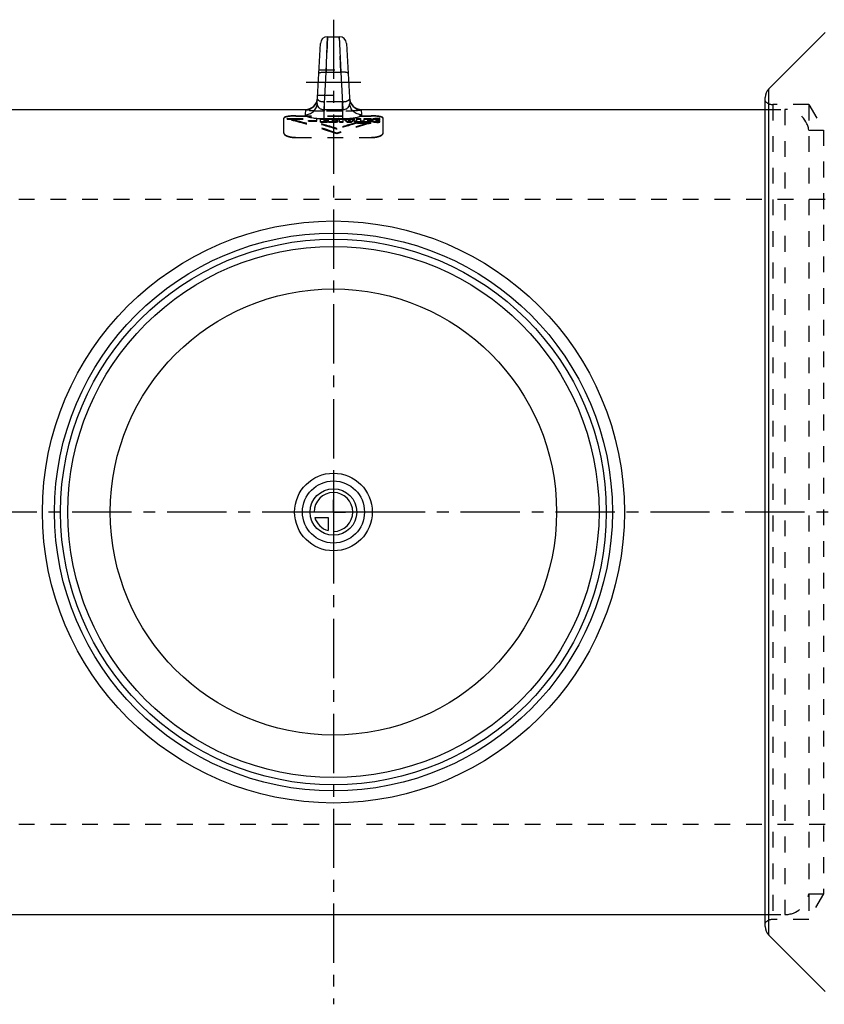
# Model space of a CAD drawing. Header units: millimetres. Extents: x 32 to 968, y 297 to 703.
# Tile 2 of 3: x 371 to 702, y 297 to 703. Entities that reach past the tile are written whole.
import ezdxf

# ---------------------------------------------------------------- set-up
doc = ezdxf.new("R2010")
doc.units = ezdxf.units.MM
doc.header["$LTSCALE"] = 65.185185
doc.linetypes.add('CENTER', pattern=[0.6, 0.375, -0.075, 0.075, -0.075])
doc.linetypes.add('HIDDEN', pattern=[0.2, 0.1, -0.1])
for name, color, linetype in [('FASEN', 7, 'CONTINUOUS'), ('KOERPER', 7, 'CONTINUOUS'), ('KONST.EL_MIT_GEO', 7, 'CONTINUOUS'), ('KURVEN', 7, 'CONTINUOUS'), ('L1', 7, 'CONTINUOUS')]:
    doc.layers.add(name, color=color, linetype=linetype)

msp = doc.modelspace()

# ---------------------------------------------------------------- linework, layer by layer
at = {"layer": 'FASEN', "color": 7, "linetype": 'Continuous'}
for radius in [112.5, 109.5]:
    msp.add_circle((500, 500), radius, dxfattribs=at)
at = {"layer": 'KOERPER', "color": 7, "linetype": 'Continuous'}
for p, q in [((322, 666), (488.43, 666)), ((511.57, 666), (678, 666)), ((322, 334), (678, 334))]:
    msp.add_line(p, q, dxfattribs=at)
at = {"layer": 'KOERPER', "color": 8, "linetype": 'HIDDEN'}
for p, q in [((678, 666), (686.11, 666)), ((678, 334), (686.11, 334))]:
    msp.add_line(p, q, dxfattribs=at)
at = {"layer": 'KONST.EL_MIT_GEO', "color": 8, "linetype": 'HIDDEN'}
for p, q in [((497.6, 696), (496.95, 681.38)), ((503.05, 681.38), (502.4, 696)), ((494.04, 682.39), (505.96, 682.39)), ((493.49, 671.89), (506.51, 671.89)), ((488.42, 665.81), (488.43, 666)), ((496.31, 665.22), (496.31, 669.07)), ((503.69, 669.07), (496.31, 669.07)), ((503.69, 665.22), (503.69, 669.07)), ((511.57, 666), (511.58, 665.81)), ((678, 666), (686.11, 666)), ((696, 668), (681.12, 668)), ((681.12, 668), (681.12, 332)), ((686.11, 666), (686.11, 334)), ((696, 668), (696, 332)), ((696, 668), (702.06, 657.5)), ((479.5, 656.27), (479.5, 662.37)), ((480.97, 661.93), (480.97, 662.23)), ((480.97, 662.23), (493.21, 662.23)), ((480.97, 661.93), (493.21, 661.93)), ((484.5, 663.27), (484.5, 663.37)), ((484.5, 663.37), (515.5, 663.37)), ((484.5, 663.27), (515.5, 663.27)), ((493.21, 661.17), (493.21, 662.23)), ((494.62, 660.7), (494.62, 662.23)), ((494.62, 662.23), (496.24, 662.23)), ((494.62, 661.93), (496.24, 661.93)), ((496.24, 661.01), (496.24, 662.23)), ((496.24, 661.79), (497.35, 661.79)), ((503.69, 665.22), (496.31, 665.22)), ((497.35, 661.19), (497.35, 661.79)), ((497.93, 660.7), (497.93, 662.23)), ((497.93, 662.23), (499.56, 662.23)), ((497.93, 661.93), (499.56, 661.93)), ((499.56, 660.97), (499.56, 662.23)), ((500.29, 661.93), (500.29, 662.23)), ((500.29, 662.23), (502.02, 662.23)), ((500.29, 661.93), (502.02, 661.93)), ((502.02, 661.93), (502.02, 662.23)), ((502.43, 660.7), (502.43, 662.23)), ((502.43, 662.23), (504.06, 662.23)), ((502.43, 661.93), (504.06, 661.93)), ((504.06, 660.7), (504.06, 662.23)), ((504.36, 661.93), (504.36, 662.23)), ((504.36, 662.23), (505.95, 662.23)), ((504.36, 661.93), (505.95, 661.93)), ((505.95, 661.93), (505.95, 662.23)), ((506.07, 661.76), (506.07, 662.06)), ((506.07, 662.06), (507.03, 662.06)), ((506.23, 661.52), (506.23, 661.82)), ((506.23, 661.82), (506.88, 661.82)), ((506.88, 661.52), (506.88, 661.82)), ((507.03, 661.76), (507.03, 662.06)), ((507.15, 661.93), (507.15, 662.23)), ((507.15, 662.23), (508.74, 662.23)), ((507.15, 661.93), (508.74, 661.93)), ((508.74, 661.93), (508.74, 662.23)), ((509.65, 661.02), (509.65, 662.23)), ((509.65, 662.23), (511.28, 662.23)), ((509.65, 661.93), (511.28, 661.93)), ((511.28, 661.02), (511.28, 662.23)), ((512.6, 660.7), (512.6, 662.23)), ((512.6, 662.23), (515.49, 662.23)), ((512.6, 661.93), (515.49, 661.93)), ((514.23, 661.01), (514.23, 661.93)), ((514.23, 661.93), (515.49, 661.93)), ((515.49, 661.62), (515.49, 662.23)), ((515.5, 663.27), (515.5, 663.37)), ((516.05, 661.61), (516.05, 661.92)), ((516.64, 661.81), (516.64, 662.12)), ((517.38, 661.91), (517.38, 662.22)), ((517.8, 661.57), (517.8, 661.88)), ((518.22, 661.95), (518.22, 662.26)), ((518.51, 661.65), (518.51, 661.96)), ((518.67, 661.94), (518.67, 662.25)), ((518.83, 661.64), (518.83, 661.95)), ((519.14, 661.62), (519.14, 662.22)), ((520.5, 656.27), (520.5, 662.37)), ((489.65, 661.17), (489.65, 661.48)), ((489.65, 661.48), (493.21, 661.48)), ((489.65, 661.17), (493.21, 661.17)), ((494.62, 661.01), (497.5, 661.01)), ((494.62, 660.7), (497.5, 660.7)), ((496.24, 661.5), (497.35, 661.5)), ((496.24, 661.48), (497.35, 661.48)), ((496.24, 661.32), (497.5, 661.32)), ((496.24, 661.19), (497.35, 661.19)), ((496.24, 661.01), (497.5, 661.01)), ((497.5, 660.7), (497.5, 661.32)), ((497.93, 661.01), (499.8, 661.01)), ((497.93, 660.7), (499.8, 660.7)), ((499.56, 661.28), (499.62, 661.28)), ((499.56, 660.97), (499.62, 660.97)), ((499.62, 660.97), (499.62, 661.28)), ((499.8, 660.7), (499.8, 661.01)), ((500.04, 661.23), (500.04, 661.54)), ((500.05, 661), (500.05, 661.31)), ((500.19, 661.12), (500.19, 661.43)), ((500.87, 661.4), (500.87, 661.71)), ((501.3, 660.81), (501.3, 661.12)), ((501.37, 657.79), (501.37, 658.11)), ((501.6, 661.28), (501.6, 661.59)), ((501.85, 661.09), (501.85, 661.4)), ((502.43, 661.01), (504.06, 661.01)), ((502.43, 660.7), (504.06, 660.7)), ((505.64, 660.7), (505.64, 661.01)), ((505.64, 661.01), (507.47, 661.01)), ((505.64, 660.7), (507.47, 660.7)), ((506.07, 661.76), (507.03, 661.76)), ((506.23, 661.52), (506.88, 661.52)), ((506.55, 661.06), (506.55, 661.37)), ((507.47, 660.7), (507.47, 661.01)), ((508.68, 660.7), (508.68, 661.33)), ((508.68, 661.33), (509.65, 661.33)), ((508.68, 661.02), (509.65, 661.02)), ((508.68, 661.01), (512.24, 661.01)), ((508.68, 660.7), (512.24, 660.7)), ((509.95, 660.36), (509.95, 660.67)), ((509.95, 660.67), (515.48, 660.67)), ((509.95, 660.36), (515.48, 660.36)), ((511.28, 661.33), (512.24, 661.33)), ((511.28, 661.02), (512.24, 661.02)), ((512.24, 660.7), (512.24, 661.33)), ((512.6, 661.01), (515.49, 661.01)), ((512.6, 660.7), (515.49, 660.7)), ((514.23, 661.77), (515.36, 661.77)), ((514.23, 661.62), (515.49, 661.62)), ((514.23, 661.48), (515.36, 661.48)), ((514.23, 661.46), (515.36, 661.46)), ((514.23, 661.32), (515.49, 661.32)), ((514.23, 661.17), (515.36, 661.17)), ((514.23, 661.01), (515.49, 661.01)), ((515.36, 661.17), (515.36, 661.77)), ((515.48, 660.36), (515.48, 660.67)), ((515.49, 660.7), (515.49, 661.32)), ((515.85, 661.32), (515.85, 661.63)), ((516.5, 660.86), (516.5, 661.17)), ((517.55, 661.33), (517.55, 661.64)), ((517.8, 661.07), (517.8, 661.38)), ((518.17, 660.67), (518.17, 660.98)), ((518.54, 660.98), (518.54, 661.29)), ((518.66, 660.68), (518.66, 660.99)), ((518.83, 660.99), (518.83, 661.3)), ((519.14, 660.71), (519.14, 661.33)), ((484.5, 654.39), (484.5, 654.49)), ((484.5, 654.49), (515.5, 654.49)), ((484.5, 654.39), (515.5, 654.39)), ((501.37, 655.87), (501.37, 656.19)), ((515.5, 654.39), (515.5, 654.49)), ((696, 657.5), (702.06, 657.5)), ((702.06, 657.5), (702.06, 342.5)), ((807, 628.9), (193, 628.9)), ((807, 371.1), (193, 371.1)), ((696, 342.5), (702.06, 342.5)), ((702.06, 342.5), (696, 332)), ((678, 334), (686.11, 334)), ((696, 332), (681.12, 332))]:
    msp.add_line(p, q, dxfattribs=at)
at = {"layer": 'KONST.EL_MIT_GEO', "color": 7, "linetype": 'Continuous'}
for p, q in [((496.95, 681.38), (497.6, 696)), ((497.6, 696), (502.4, 696)), ((502.4, 696), (503.05, 681.38)), ((702.71, 697.71), (679.46, 674.46)), ((493.31, 668.45), (494.6, 693.16)), ((505.4, 693.16), (506.69, 668.45)), ((496.14, 665.97), (496.95, 681.38)), ((496.95, 681.38), (503.05, 681.38)), ((503.05, 681.38), (503.86, 665.97)), ((679.46, 325.54), (679.46, 674.46)), ((678, 329.07), (678, 670.93)), ((322, 666), (488.43, 666)), ((488.43, 666), (488.31, 663.78)), ((496.14, 662.2), (496.14, 665.97)), ((496.14, 665.97), (503.86, 665.97)), ((503.86, 662.2), (503.86, 665.97)), ((511.57, 666), (678, 666)), ((511.69, 663.78), (511.57, 666)), ((496.14, 662.2), (503.86, 662.2)), ((322, 334), (678, 334)), ((702.71, 302.29), (679.46, 325.54))]:
    msp.add_line(p, q, dxfattribs=at)
at = {"layer": 'KONST.EL_MIT_GEO', "color": 2, "linetype": 'CENTER'}
msp.add_line((511.24, 677.14), (488.76, 677.14), dxfattribs=at)
at = {"layer": 'KONST.EL_MIT_GEO', "color": 7, "linetype": 'Continuous'}
for radius in [120, 115, 92]:
    msp.add_circle((500, 500), radius, dxfattribs=at)
for centre, radius, start, end in [((497.6, 693), 3, 90, 177), ((502.4, 693), 3, 3, 90), ((683, 670.93), 5, 135, 180), ((488.43, 671), 5, 270, 357), ((511.57, 671), 5, 183, 270), ((683, 329.07), 5, 180, 225)]:
    msp.add_arc(centre, radius, start, end, dxfattribs=at)
at = {"layer": 'KONST.EL_MIT_GEO', "color": 8, "linetype": 'HIDDEN'}
for centre, radius, start, end in [((488.43, 670.8), 5, 269.9581, 356.9664), ((511.57, 670.8), 5, 183.0336, 270.0419), ((681.12, 672), 4, 218.6822, 270), ((686.11, 656), 10, 8.6269, 90), ((518.17, 673.44), 12.45, 270.026, 272.2836), ((518.17, 673.1), 12.43, 270.0261, 272.288), ((518.13, 674.63), 13.65, 272.2489, 274.2442), ((518.13, 674.3), 13.63, 272.2532, 274.2524), ((518.48, 666.97), 5.68, 273.5994, 276.6789), ((518.48, 666.65), 5.67, 273.6063, 276.6916), ((686.11, 344), 10, 270, 351.3732), ((681.12, 328), 4, 90, 141.3178)]:
    msp.add_arc(centre, radius, start, end, dxfattribs=at)
for centre, major_axis, ratio, start_param, end_param in [((443.97, 500), (0, 166.4), 1, -0.352188, -0.22423), ((443.97, 500), (0, 166.1), 1, -0.352851, -0.224642), ((514.27, 500), (0, 166.4), 0.37777, 0.22423, 0.236221), ((514.27, 500), (0, 166.1), 0.37777, 0.224642, 0.236656), ((521.19, 500), (0, 166.4), 0.518145, 0.22423, 0.237964), ((521.19, 500), (0, 166.1), 0.518145, 0.224642, 0.238402), ((494.95, 500), (0, 166.4), 0.254247, -0.255288, -0.22423), ((494.95, 500), (0, 166.1), 0.254247, -0.255759, -0.224642), ((499.76, 500), (0, 166.4), 0.167256, -0.228789, -0.22423), ((499.76, 500), (0, 166.1), 0.167256, -0.22921, -0.224642), ((499.58, 500), (0, 166.4), 0.171534, -0.246563, -0.235052), ((513.69, 500), (0, 166.4), 0.175823, 0.235052, 0.246563), ((513.34, 500), (0, 166.4), 0.167256, 0.22423, 0.228789), ((513.34, 500), (0, 166.1), 0.167256, 0.224642, 0.22921), ((518.12, 500), (0, 166.4), 0.253452, 0.22423, 0.255288), ((518.12, 500), (0, 166.1), 0.253452, 0.224642, 0.255759), ((449.5, 500), (166.4, 0), 1, 1.253792, 1.327105), ((449.5, 500), (166.1, 0), 1, 1.2532, 1.326656), ((558.77, 500), (0, 166.4), 1, 0.263184, 0.352188), ((553.24, 500), (0, 166.4), 1, 0.263184, 0.317004), ((553.24, 500), (0, 166.1), 1, 0.263671, 0.317597), ((558.77, 500), (0, 166.1), 1, 0.263671, 0.352851), ((499.58, 500), (0, 166.1), 0.171534, -0.247018, -0.235485), ((513.69, 500), (0, 166.1), 0.175823, 0.235485, 0.247018)]:
    msp.add_ellipse(centre, major_axis=major_axis, ratio=ratio, start_param=start_param, end_param=end_param, dxfattribs=at)
at = {"layer": 'KONST.EL_MIT_GEO', "color": 7, "linetype": 'Continuous'}
for points, knots in [([(493.96, 680.87), (493.96, 680.91), (494.01, 680.99), (494.1, 681.06), (494.25, 681.14), (494.5, 681.23), (494.87, 681.3), (495.32, 681.36), (496.02, 681.41), (496.57, 681.4), (496.95, 681.38)], [0, 0, 0, 0, 0.045287, 0.075514, 0.112316, 0.206757, 0.328233, 0.473487, 0.637782, 1, 1, 1, 1]), ([(506.04, 680.87), (506.04, 680.91), (505.99, 680.99), (505.9, 681.06), (505.75, 681.14), (505.5, 681.23), (505.13, 681.3), (504.68, 681.36), (503.98, 681.41), (503.43, 681.4), (503.05, 681.38)], [0, 0, 0, 0, 0.045287, 0.075514, 0.112316, 0.206757, 0.328233, 0.473487, 0.637782, 1, 1, 1, 1]), ([(488.31, 663.78), (488.94, 663.78), (490.21, 664.02), (491.84, 665.04), (492.96, 666.59), (493.27, 667.83), (493.31, 668.45)], [0, 0, 0, 0, 0.251551, 0.502156, 0.75151, 1, 1, 1, 1]), ([(493.31, 668.45), (493.29, 668.17), (493.38, 667.58), (493.88, 666.73), (494.64, 666.19), (495.44, 665.96), (495.91, 665.95), (496.14, 665.97)], [0, 0, 0, 0, 0.197045, 0.414076, 0.675173, 0.831268, 1, 1, 1, 1]), ([(503.86, 665.97), (504.09, 665.95), (504.56, 665.96), (505.36, 666.19), (506.12, 666.73), (506.62, 667.58), (506.71, 668.17), (506.69, 668.45)], [0, 0, 0, 0, 0.168732, 0.324827, 0.585924, 0.802955, 1, 1, 1, 1]), ([(511.69, 663.78), (511.06, 663.78), (509.79, 664.02), (508.16, 665.04), (507.04, 666.59), (506.73, 667.83), (506.69, 668.45)], [0, 0, 0, 0, 0.251551, 0.502156, 0.75151, 1, 1, 1, 1]), ([(488.31, 663.78), (488.31, 663.74), (488.34, 663.63), (488.45, 663.5), (488.63, 663.36), (488.87, 663.23), (489.19, 663.1), (489.73, 662.91), (490.57, 662.7), (491.74, 662.49), (493.09, 662.33), (494.58, 662.23), (495.62, 662.2), (496.14, 662.2)], [0, 0, 0, 0, 0.016446, 0.036943, 0.063694, 0.097607, 0.138994, 0.187884, 0.307446, 0.453728, 0.622299, 0.80695, 1, 1, 1, 1]), ([(503.86, 662.2), (504.38, 662.2), (505.42, 662.23), (506.91, 662.33), (508.26, 662.49), (509.43, 662.7), (510.27, 662.91), (510.81, 663.1), (511.13, 663.23), (511.37, 663.36), (511.55, 663.5), (511.66, 663.63), (511.69, 663.74), (511.69, 663.78)], [0, 0, 0, 0, 0.19305, 0.377701, 0.546272, 0.692554, 0.812116, 0.861006, 0.902393, 0.936306, 0.963057, 0.983554, 1, 1, 1, 1])]:
    msp.add_open_spline(points, degree=3, knots=knots, dxfattribs=at)
at = {"layer": 'KONST.EL_MIT_GEO', "color": 8, "linetype": 'HIDDEN'}
for points, knots in [([(496.31, 669.07), (495.89, 669.04), (495.12, 669.08), (494.27, 669.38), (493.8, 669.72), (493.57, 669.98), (493.43, 670.26), (493.41, 670.45), (493.42, 670.54)], [0, 0, 0, 0, 0.352473, 0.635714, 0.747355, 0.842189, 0.924512, 1, 1, 1, 1]), ([(506.58, 670.54), (506.59, 670.45), (506.57, 670.26), (506.43, 669.98), (506.2, 669.72), (505.73, 669.38), (504.88, 669.08), (504.11, 669.04), (503.69, 669.07)], [0, 0, 0, 0, 0.075488, 0.157811, 0.252645, 0.364286, 0.647527, 1, 1, 1, 1]), ([(484.5, 663.37), (484.17, 663.37), (483.53, 663.36), (482.59, 663.31), (481.74, 663.22), (480.99, 663.11), (480.37, 662.96), (479.96, 662.82), (479.72, 662.68), (479.6, 662.59), (479.52, 662.48), (479.5, 662.41), (479.5, 662.37)], [0, 0, 0, 0, 0.18724, 0.367173, 0.532936, 0.678513, 0.799137, 0.891761, 0.927403, 0.956376, 0.979809, 1, 1, 1, 1]), ([(484.5, 663.27), (484.17, 663.27), (483.53, 663.26), (482.59, 663.2), (481.74, 663.12), (480.99, 663), (480.37, 662.86), (479.96, 662.72), (479.72, 662.58), (479.6, 662.48), (479.52, 662.38), (479.5, 662.3), (479.5, 662.27)], [0, 0, 0, 0, 0.187232, 0.367159, 0.532915, 0.678487, 0.799108, 0.891733, 0.927378, 0.956357, 0.979799, 1, 1, 1, 1]), ([(496.31, 665.22), (495.79, 665.22), (494.77, 665.23), (493.3, 665.27), (491.95, 665.34), (490.77, 665.42), (489.92, 665.51), (489.36, 665.58), (489.03, 665.62), (488.78, 665.67), (488.59, 665.72), (488.48, 665.75), (488.42, 665.79), (488.42, 665.81)], [0, 0, 0, 0, 0.195679, 0.383583, 0.556256, 0.707022, 0.830297, 0.880222, 0.92175, 0.954555, 0.978414, 0.9933, 1, 1, 1, 1]), ([(511.58, 665.81), (511.58, 665.79), (511.52, 665.75), (511.41, 665.72), (511.22, 665.67), (510.97, 665.62), (510.64, 665.58), (510.08, 665.51), (509.23, 665.42), (508.05, 665.34), (506.7, 665.27), (505.23, 665.23), (504.21, 665.22), (503.69, 665.22)], [0, 0, 0, 0, 0.0067, 0.021586, 0.045445, 0.07825, 0.119778, 0.169703, 0.292978, 0.443744, 0.616417, 0.804321, 1, 1, 1, 1]), ([(520.5, 662.37), (520.5, 662.41), (520.48, 662.48), (520.4, 662.59), (520.28, 662.68), (520.04, 662.82), (519.63, 662.96), (519.01, 663.11), (518.26, 663.22), (517.41, 663.31), (516.47, 663.36), (515.83, 663.37), (515.5, 663.37)], [0, 0, 0, 0, 0.020191, 0.043624, 0.072597, 0.108239, 0.200863, 0.321487, 0.467064, 0.632827, 0.81276, 1, 1, 1, 1]), ([(520.5, 662.27), (520.5, 662.3), (520.48, 662.38), (520.4, 662.48), (520.28, 662.58), (520.04, 662.72), (519.63, 662.86), (519.01, 663), (518.26, 663.12), (517.41, 663.2), (516.47, 663.26), (515.83, 663.27), (515.5, 663.27)], [0, 0, 0, 0, 0.020201, 0.043643, 0.072622, 0.108267, 0.200892, 0.321513, 0.467085, 0.632841, 0.812768, 1, 1, 1, 1]), ([(516.05, 661.92), (515.99, 661.88), (515.89, 661.81), (515.85, 661.68), (515.85, 661.63)], [0, 0, 0, 0, 0.574757, 1, 1, 1, 1]), ([(516.64, 662.12), (516.52, 662.1), (516.32, 662.05), (516.12, 661.97), (516.05, 661.92)], [0, 0, 0, 0, 0.575997, 1, 1, 1, 1]), ([(516.64, 661.81), (516.52, 661.79), (516.32, 661.74), (516.12, 661.66), (516.05, 661.61)], [0, 0, 0, 0, 0.575955, 1, 1, 1, 1]), ([(517.38, 662.22), (517.32, 662.22), (517.07, 662.19), (516.82, 662.16), (516.64, 662.12)], [0, 0, 0, 0, 0.269142, 1, 1, 1, 1]), ([(517.38, 661.91), (517.32, 661.91), (517.07, 661.88), (516.82, 661.85), (516.64, 661.81)], [0, 0, 0, 0, 0.26914, 1, 1, 1, 1]), ([(518.22, 662.26), (518.15, 662.26), (517.87, 662.25), (517.59, 662.24), (517.38, 662.22)], [0, 0, 0, 0, 0.255132, 1, 1, 1, 1]), ([(518.22, 661.95), (518.15, 661.95), (517.87, 661.95), (517.59, 661.93), (517.38, 661.91)], [0, 0, 0, 0, 0.255132, 1, 1, 1, 1]), ([(517.55, 661.64), (517.55, 661.66), (517.56, 661.7), (517.6, 661.77), (517.68, 661.83), (517.76, 661.86), (517.8, 661.88)], [0, 0, 0, 0, 0.174365, 0.371546, 0.630898, 1, 1, 1, 1]), ([(517.8, 661.88), (517.9, 661.91), (518.13, 661.95), (518.37, 661.96), (518.51, 661.96)], [0, 0, 0, 0, 0.437865, 1, 1, 1, 1]), ([(518.51, 661.96), (518.59, 661.96), (518.7, 661.96), (518.8, 661.95), (518.83, 661.95)], [0, 0, 0, 0, 0.753683, 1, 1, 1, 1]), ([(519.14, 662.22), (519.1, 662.22), (518.94, 662.23), (518.79, 662.24), (518.67, 662.25)], [0, 0, 0, 0, 0.244859, 1, 1, 1, 1]), ([(519.14, 661.91), (519.1, 661.91), (518.94, 661.92), (518.79, 661.93), (518.67, 661.94)], [0, 0, 0, 0, 0.244859, 1, 1, 1, 1]), ([(518.83, 661.95), (518.86, 661.95), (518.96, 661.94), (519.06, 661.93), (519.14, 661.92)], [0, 0, 0, 0, 0.258229, 1, 1, 1, 1]), ([(499.56, 661.57), (499.65, 661.57), (499.81, 661.57), (499.97, 661.56), (500.04, 661.54)], [0, 0, 0, 0, 0.529688, 1, 1, 1, 1]), ([(499.56, 661.27), (499.65, 661.27), (499.81, 661.26), (499.97, 661.25), (500.04, 661.23)], [0, 0, 0, 0, 0.529686, 1, 1, 1, 1]), ([(500.05, 661.31), (499.99, 661.3), (499.84, 661.28), (499.7, 661.28), (499.62, 661.28)], [0, 0, 0, 0, 0.462767, 1, 1, 1, 1]), ([(500.05, 661), (499.99, 660.99), (499.84, 660.97), (499.7, 660.97), (499.62, 660.97)], [0, 0, 0, 0, 0.462732, 1, 1, 1, 1]), ([(499.8, 661.01), (500.07, 661.01), (500.57, 661.02), (501.06, 661.07), (501.3, 661.12)], [0, 0, 0, 0, 0.523519, 1, 1, 1, 1]), ([(499.8, 660.7), (500.07, 660.7), (500.57, 660.71), (501.06, 660.76), (501.3, 660.81)], [0, 0, 0, 0, 0.523518, 1, 1, 1, 1]), ([(500.04, 661.54), (500.07, 661.53), (500.11, 661.52), (500.17, 661.49), (500.19, 661.45), (500.19, 661.43)], [0, 0, 0, 0, 0.39378, 0.665535, 1, 1, 1, 1]), ([(500.04, 661.23), (500.07, 661.22), (500.11, 661.21), (500.17, 661.18), (500.19, 661.14), (500.19, 661.12)], [0, 0, 0, 0, 0.393576, 0.665269, 1, 1, 1, 1]), ([(500.19, 661.43), (500.19, 661.4), (500.17, 661.36), (500.12, 661.33), (500.08, 661.32), (500.05, 661.31)], [0, 0, 0, 0, 0.342148, 0.612842, 1, 1, 1, 1]), ([(500.19, 661.12), (500.19, 661.09), (500.17, 661.06), (500.12, 661.02), (500.08, 661.01), (500.05, 661)], [0, 0, 0, 0, 0.342477, 0.613096, 1, 1, 1, 1]), ([(501.6, 661.59), (501.49, 661.62), (501.25, 661.67), (501, 661.7), (500.87, 661.71)], [0, 0, 0, 0, 0.456068, 1, 1, 1, 1]), ([(501.6, 661.28), (501.49, 661.31), (501.25, 661.36), (501, 661.39), (500.87, 661.4)], [0, 0, 0, 0, 0.456076, 1, 1, 1, 1]), ([(501.3, 661.12), (501.38, 661.13), (501.52, 661.16), (501.7, 661.23), (501.81, 661.3), (501.85, 661.37), (501.85, 661.4)], [0, 0, 0, 0, 0.377512, 0.669244, 0.866513, 1, 1, 1, 1]), ([(501.3, 660.81), (501.38, 660.82), (501.52, 660.85), (501.7, 660.92), (501.81, 660.99), (501.85, 661.06), (501.85, 661.09)], [0, 0, 0, 0, 0.377382, 0.669048, 0.866357, 1, 1, 1, 1]), ([(501.85, 661.4), (501.85, 661.42), (501.83, 661.46), (501.78, 661.51), (501.7, 661.55), (501.64, 661.58), (501.6, 661.59)], [0, 0, 0, 0, 0.158894, 0.360466, 0.637252, 1, 1, 1, 1]), ([(501.85, 661.09), (501.85, 661.11), (501.83, 661.15), (501.78, 661.2), (501.7, 661.25), (501.64, 661.27), (501.6, 661.28)], [0, 0, 0, 0, 0.159061, 0.360697, 0.63742, 1, 1, 1, 1]), ([(515.85, 661.63), (515.85, 661.59), (515.88, 661.49), (516.01, 661.37), (516.23, 661.25), (516.4, 661.2), (516.5, 661.17)], [0, 0, 0, 0, 0.150999, 0.347427, 0.625767, 1, 1, 1, 1]), ([(516.05, 661.61), (515.99, 661.57), (515.89, 661.5), (515.85, 661.37), (515.85, 661.32)], [0, 0, 0, 0, 0.574543, 1, 1, 1, 1]), ([(515.85, 661.32), (515.85, 661.28), (515.88, 661.18), (516.01, 661.06), (516.23, 660.94), (516.4, 660.89), (516.5, 660.86)], [0, 0, 0, 0, 0.151163, 0.347658, 0.625936, 1, 1, 1, 1]), ([(516.5, 661.17), (516.75, 661.1), (517.3, 661.01), (517.87, 660.98), (518.17, 660.98)], [0, 0, 0, 0, 0.453929, 1, 1, 1, 1]), ([(516.5, 660.86), (516.75, 660.79), (517.3, 660.7), (517.87, 660.67), (518.17, 660.67)], [0, 0, 0, 0, 0.453934, 1, 1, 1, 1]), ([(517.8, 661.38), (517.76, 661.4), (517.69, 661.43), (517.59, 661.51), (517.55, 661.59), (517.55, 661.64)], [0, 0, 0, 0, 0.369695, 0.630033, 1, 1, 1, 1]), ([(517.55, 661.33), (517.55, 661.35), (517.56, 661.4), (517.6, 661.46), (517.68, 661.53), (517.76, 661.56), (517.8, 661.57)], [0, 0, 0, 0, 0.174528, 0.371805, 0.631114, 1, 1, 1, 1]), ([(517.8, 661.07), (517.76, 661.09), (517.69, 661.12), (517.59, 661.2), (517.55, 661.28), (517.55, 661.33)], [0, 0, 0, 0, 0.369471, 0.629769, 1, 1, 1, 1]), ([(517.8, 661.57), (517.9, 661.6), (518.13, 661.64), (518.37, 661.65), (518.51, 661.65)], [0, 0, 0, 0, 0.437873, 1, 1, 1, 1]), ([(518.54, 661.29), (518.4, 661.29), (518.15, 661.3), (517.91, 661.34), (517.8, 661.38)], [0, 0, 0, 0, 0.560293, 1, 1, 1, 1]), ([(518.54, 660.98), (518.4, 660.98), (518.15, 660.99), (517.91, 661.03), (517.8, 661.07)], [0, 0, 0, 0, 0.560285, 1, 1, 1, 1]), ([(518.51, 661.65), (518.59, 661.65), (518.7, 661.65), (518.8, 661.65), (518.83, 661.64)], [0, 0, 0, 0, 0.753683, 1, 1, 1, 1]), ([(518.83, 661.64), (518.86, 661.64), (518.96, 661.63), (519.06, 661.63), (519.14, 661.62)], [0, 0, 0, 0, 0.258228, 1, 1, 1, 1]), ([(479.5, 656.38), (479.5, 656.26), (479.58, 655.99), (479.88, 655.65), (480.33, 655.34), (480.94, 655.06), (481.69, 654.82), (482.56, 654.63), (483.51, 654.52), (484.16, 654.49), (484.5, 654.49)], [0, 0, 0, 0, 0.062723, 0.139126, 0.235668, 0.354135, 0.493588, 0.651103, 0.821981, 1, 1, 1, 1]), ([(479.5, 656.27), (479.5, 656.15), (479.58, 655.89), (479.88, 655.55), (480.33, 655.23), (480.94, 654.95), (481.69, 654.71), (482.56, 654.53), (483.51, 654.41), (484.16, 654.39), (484.5, 654.39)], [0, 0, 0, 0, 0.062753, 0.139174, 0.235724, 0.354187, 0.49363, 0.651132, 0.821996, 1, 1, 1, 1]), ([(515.5, 654.49), (515.84, 654.49), (516.49, 654.52), (517.44, 654.63), (518.31, 654.82), (519.06, 655.06), (519.67, 655.34), (520.12, 655.65), (520.42, 655.99), (520.5, 656.26), (520.5, 656.38)], [0, 0, 0, 0, 0.178019, 0.348897, 0.506412, 0.645865, 0.764332, 0.860874, 0.937277, 1, 1, 1, 1]), ([(515.5, 654.39), (515.84, 654.39), (516.49, 654.41), (517.44, 654.53), (518.31, 654.71), (519.06, 654.95), (519.67, 655.23), (520.12, 655.55), (520.42, 655.89), (520.5, 656.15), (520.5, 656.27)], [0, 0, 0, 0, 0.178004, 0.348868, 0.50637, 0.645813, 0.764276, 0.860826, 0.937247, 1, 1, 1, 1])]:
    msp.add_open_spline(points, degree=3, knots=knots, dxfattribs=at)
for points in [[(518.67, 662.25), (518.52, 662.25), (518.37, 662.26), (518.22, 662.26)], [(518.67, 661.94), (518.52, 661.95), (518.37, 661.95), (518.22, 661.95)], [(518.83, 661.3), (518.74, 661.29), (518.64, 661.29), (518.54, 661.29)], [(518.83, 660.99), (518.74, 660.99), (518.64, 660.98), (518.54, 660.98)]]:
    msp.add_open_spline(points, degree=3, dxfattribs=at)
at = {"layer": 'KURVEN', "color": 40, "linetype": 'Continuous'}
for p, q in [((500, 516), (500, 484)), ((516, 500), (484, 500)), ((492.31, 497.8), (497.8, 497.8)), ((497.8, 497.8), (497.8, 492.31))]:
    msp.add_line(p, q, dxfattribs=at)
for radius in [16, 12.8, 9.6]:
    msp.add_circle((500, 500), radius, dxfattribs=at)
for start, end in [(270, 180), (195.962, 254.038)]:
    msp.add_arc((500, 500), 8, start, end, dxfattribs=at)
at = {"layer": 'L1', "color": 2, "linetype": 'CENTER'}
for p, q in [((500, 703), (500, 505)), ((500, 500), (500, 505)), ((495, 500), (32, 500)), ((500, 500), (495, 500)), ((500, 500), (500, 495)), ((500, 500), (505, 500)), ((968, 500), (505, 500)), ((500, 495), (500, 297))]:
    msp.add_line(p, q, dxfattribs=at)

doc.saveas('drawing.dxf')
